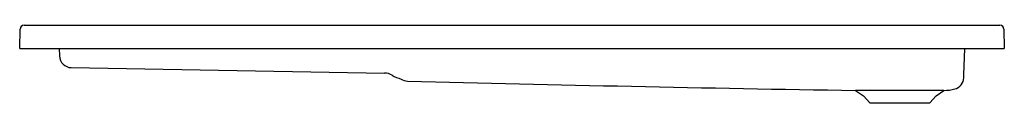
# Model space of a CAD drawing. Header units: millimetres. Extents: x 8244.71 to 8246.41, y 2227.73 to 2227.86.
import ezdxf

# ---------------------------------------------------------------- set-up
doc = ezdxf.new("R2010")
doc.units = ezdxf.units.MM
doc.layers.add('SANINDUSA', color=3, linetype='Continuous')

msp = doc.modelspace()

# ---------------------------------------------------------------- linework, layer by layer
at = {"layer": 'SANINDUSA'}
for p, q in [((8244.7207, 2227.8599), (8246.407, 2227.8599)), ((8244.7132, 2227.8199), (8244.7137, 2227.853)), ((8246.414, 2227.853), (8246.4146, 2227.8199)), ((8244.7132, 2227.8199), (8244.7182, 2227.8199)), ((8244.7182, 2227.8199), (8246.4096, 2227.8199)), ((8244.7814, 2227.8199), (8244.7818, 2227.8068)), ((8246.3448, 2227.774), (8246.3464, 2227.8199)), ((8246.4096, 2227.8199), (8246.4146, 2227.8199)), ((8244.8023, 2227.7866), (8245.3436, 2227.7772)), ((8246.1576, 2227.7472), (8246.171, 2227.7378)), ((8246.2967, 2227.7378), (8246.3101, 2227.7472)), ((8246.171, 2227.7378), (8246.1822, 2227.7258)), ((8246.1822, 2227.7258), (8246.2856, 2227.7258)), ((8246.2856, 2227.7258), (8246.2967, 2227.7378))]:
    msp.add_line(p, q, dxfattribs=at)
at = {"layer": 'SANINDUSA', "flags": 128}
for points in [[(8246.3446, 2227.7693), (8246.3446, 2227.7693), (8246.3446, 2227.7703), (8246.3447, 2227.7718), (8246.3447, 2227.7729), (8246.3448, 2227.7736), (8246.3448, 2227.7736)], [(8246.3101, 2227.7472), (8246.3099, 2227.7472), (8246.3091, 2227.7472), (8246.3078, 2227.7472), (8246.3059, 2227.7472), (8246.3034, 2227.7472), (8246.3003, 2227.7472), (8246.297, 2227.7472), (8246.2933, 2227.7472), (8246.289, 2227.7472), (8246.2844, 2227.7472), (8246.2794, 2227.7472), (8246.2742, 2227.7472), (8246.2686, 2227.7472), (8246.2627, 2227.7472), (8246.2567, 2227.7472), (8246.2505, 2227.7472), (8246.2441, 2227.7472), (8246.2376, 2227.7472), (8246.2313, 2227.7472), (8246.2249, 2227.7472), (8246.2185, 2227.7472), (8246.2121, 2227.7472), (8246.2061, 2227.7472), (8246.2003, 2227.7472), (8246.1946, 2227.7472), (8246.1891, 2227.7472), (8246.1841, 2227.7472), (8246.1795, 2227.7472), (8246.1751, 2227.7472), (8246.1712, 2227.7472), (8246.1678, 2227.7472), (8246.1648, 2227.7472), (8246.1623, 2227.7472), (8246.1603, 2227.7472), (8246.1583, 2227.7472), (8246.1577, 2227.7472), (8246.1576, 2227.7472)]]:
    msp.add_lwpolyline(points, dxfattribs=at)
at = {"layer": 'SANINDUSA'}
for centre, radius, start, end in [((8244.7207, 2227.8529), 0.007, 90, 179), ((8246.407, 2227.8529), 0.007, 1, 90), ((8244.8027, 2227.8075), 0.0209, 182, 269), ((8245.3431, 2227.7511), 0.0261, 58.3803, 88.9989), ((8245.3874, 2227.8251), 0.0601, 239.4326, 255.4614), ((8245.3838, 2227.7843), 0.0209, 236.4835, 268.8019), ((8247.5611, 2313.2058), 85.4702, 268.539964, 269.059074), ((8246.3237, 2227.7699), 0.0209, 284.4061, 357.9994), ((8246.309, 2227.826), 0.0788, 270.8186, 284.6371)]:
    msp.add_arc(centre, radius, start, end, dxfattribs=at)

doc.saveas('drawing.dxf')
